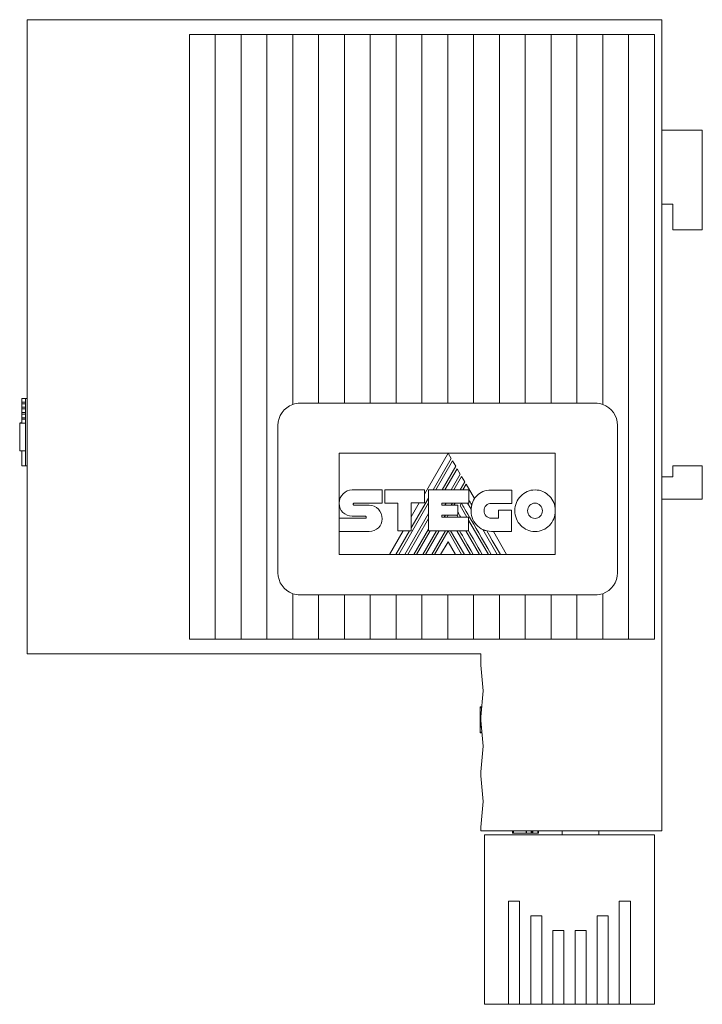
# Model space of a CAD drawing. Header units: millimetres. Extents: x 18 to 184, y 87 to 212.
# Tile 2 of 4: x 18 to 65, y 146 to 212. Entities that reach past the tile are written whole.
import ezdxf

# ---------------------------------------------------------------- set-up
doc = ezdxf.new("R2010")
doc.units = ezdxf.units.MM
doc.linetypes.add('PHANTOM', pattern=[12.7, 6.35, -1.27, 1.27, -1.27, 1.27, -1.27])
doc.layers.add('___VS___', color=7, linetype='Continuous', lineweight=15)

msp = doc.modelspace()

# ---------------------------------------------------------------- linework, layer by layer
at = {"color": 7, "linetype": 'Continuous', "lineweight": 15}
for p, q in [((18.976, 169.309), (18.976, 212.309)), ((18.976, 212.309), (28.976, 212.309)), ((61.976, 212.309), (28.976, 212.309)), ((61.976, 157.309), (61.976, 212.309)), ((33.476, 211.309), (29.976, 211.309)), ((29.976, 170.309), (29.976, 211.309)), ((31.726, 170.309), (31.726, 211.309)), ((36.976, 211.309), (33.476, 211.309)), ((33.476, 170.309), (33.476, 211.309)), ((35.226, 170.309), (35.226, 211.309)), ((40.476, 211.309), (36.976, 211.309)), ((36.976, 186.223), (36.976, 211.309)), ((38.726, 186.309), (38.726, 211.309)), ((43.976, 211.309), (40.476, 211.309)), ((40.476, 186.309), (40.476, 211.309)), ((42.226, 186.309), (42.226, 211.309)), ((47.476, 211.309), (43.976, 211.309)), ((43.976, 186.309), (43.976, 211.309)), ((45.726, 186.309), (45.726, 211.309)), ((50.976, 211.309), (47.476, 211.309)), ((47.476, 186.309), (47.476, 211.309)), ((49.226, 186.309), (49.226, 211.309)), ((54.476, 211.309), (50.976, 211.309)), ((50.976, 186.309), (50.976, 211.309)), ((52.726, 186.309), (52.726, 211.309)), ((57.976, 211.309), (54.476, 211.309)), ((54.476, 186.309), (54.476, 211.309)), ((56.226, 186.309), (56.226, 211.309)), ((61.476, 211.309), (57.976, 211.309)), ((57.976, 186.223), (57.976, 211.309)), ((59.726, 170.309), (59.726, 211.309)), ((61.476, 170.309), (61.476, 211.309)), ((61.976, 204.809), (64.726, 204.809)), ((64.726, 204.809), (64.726, 198.059)), ((62.726, 199.809), (61.976, 199.809)), ((62.726, 198.059), (62.726, 199.809)), ((64.726, 198.059), (62.726, 198.059)), ((18.61, 186.624), (18.876, 186.624)), ((18.61, 186.381), (18.61, 186.624)), ((18.61, 186.381), (18.876, 186.381)), ((18.61, 186.27), (18.61, 186.381)), ((18.61, 186.27), (18.876, 186.27)), ((18.61, 186.03), (18.61, 186.27)), ((18.976, 186.624), (18.876, 186.624)), ((18.876, 186.624), (18.876, 184.027)), ((38.726, 186.309), (37.476, 186.309)), ((40.476, 186.309), (38.726, 186.309)), ((42.226, 186.309), (40.476, 186.309)), ((43.976, 186.309), (42.226, 186.309)), ((45.726, 186.309), (43.976, 186.309)), ((47.476, 186.309), (45.726, 186.309)), ((49.226, 186.309), (47.476, 186.309)), ((50.976, 186.309), (49.226, 186.309)), ((52.726, 186.309), (50.976, 186.309)), ((54.476, 186.309), (52.726, 186.309)), ((56.226, 186.309), (54.476, 186.309)), ((57.476, 186.309), (56.226, 186.309)), ((18.61, 186.03), (18.876, 186.03)), ((18.61, 185.922), (18.61, 186.03)), ((18.61, 185.922), (18.876, 185.922)), ((18.61, 185.68), (18.61, 185.922)), ((18.61, 185.68), (18.876, 185.68)), ((18.61, 185.572), (18.61, 185.68)), ((18.61, 185.572), (18.876, 185.572)), ((18.61, 185.326), (18.61, 185.572)), ((18.477, 184.972), (18.61, 184.972)), ((18.477, 184.969), (18.61, 184.969)), ((18.477, 184.967), (18.876, 184.967)), ((18.61, 185.326), (18.876, 185.326)), ((18.61, 185.221), (18.61, 185.326)), ((18.61, 184.967), (18.61, 185.221)), ((18.61, 185.221), (18.876, 185.221)), ((35.976, 184.809), (35.976, 174.809)), ((58.976, 174.809), (58.976, 184.809)), ((18.876, 184.027), (18.876, 182.058)), ((18.477, 183.09), (18.876, 183.09)), ((18.61, 182.058), (18.61, 183.09)), ((40.128, 182.924), (47.502, 182.924)), ((40.128, 179.535), (40.128, 182.924)), ((47.502, 182.924), (45.899, 180.15)), ((47.716, 182.558), (47.502, 182.924)), ((47.502, 182.924), (54.767, 182.924)), ((54.767, 182.924), (54.767, 179.019)), ((46.486, 180.428), (47.716, 182.558)), ((47.811, 182.392), (46.677, 180.428)), ((48.02, 182.031), (47.811, 182.392)), ((18.61, 182.058), (18.876, 182.058)), ((18.976, 182.058), (18.876, 182.058)), ((47.094, 180.428), (48.02, 182.031)), ((48.113, 181.868), (47.283, 180.428)), ((48.324, 181.504), (48.113, 181.868)), ((62.726, 181.309), (62.726, 182.059)), ((62.726, 182.059), (64.726, 182.059)), ((64.726, 182.059), (64.726, 179.809)), ((47.702, 180.428), (48.324, 181.504)), ((48.418, 181.343), (47.89, 180.428)), ((48.316, 180.428), (48.631, 180.972)), ((48.631, 180.972), (48.418, 181.343)), ((61.976, 181.309), (62.726, 181.309)), ((41.01, 180.439), (43.025, 180.439)), ((43.025, 180.439), (43.025, 179.54)), ((43.225, 179.54), (43.225, 180.435)), ((43.225, 180.435), (45.899, 180.435)), ((45.899, 180.435), (45.899, 179.548)), ((46.17, 177.659), (46.17, 180.428)), ((46.17, 180.428), (48.902, 180.428)), ((48.722, 180.814), (48.499, 180.428)), ((49.282, 179.842), (48.722, 180.814)), ((48.902, 180.428), (48.902, 179.532)), ((50.427, 180.42), (51.829, 180.42)), ((51.829, 180.42), (51.829, 179.521)), ((45.008, 177.867), (46.17, 179.88)), ((64.726, 179.809), (61.976, 179.809)), ((40.128, 179.535), (40.128, 179.534)), ((40.128, 178.509), (40.128, 179.503)), ((41.127, 179.54), (43.025, 179.54)), ((41.131, 179.401), (42.154, 179.401)), ((44.094, 179.54), (43.225, 179.54)), ((44.094, 177.659), (44.094, 179.54)), ((44.154, 176.058), (46.17, 179.551)), ((45.899, 179.548), (45.008, 179.548)), ((45.008, 177.659), (45.008, 179.548)), ((45.551, 179.548), (45.008, 178.607)), ((47.077, 179.532), (48.902, 179.532)), ((47.077, 179.532), (47.077, 179.386)), ((47.077, 179.386), (48.164, 179.386)), ((47.288, 179.386), (47.373, 179.532)), ((47.712, 179.386), (47.797, 179.532)), ((47.897, 179.386), (47.982, 179.532)), ((48.164, 179.386), (48.164, 178.709)), ((48.315, 179.373), (48.407, 179.532)), ((48.315, 179.373), (48.778, 178.573)), ((48.828, 179.532), (49.066, 179.121)), ((51.829, 179.521), (50.427, 179.521)), ((50.911, 178.513), (50.911, 179.047)), ((50.911, 179.047), (51.798, 179.047)), ((51.798, 179.047), (51.798, 177.618)), ((54.767, 179.019), (54.767, 176.058)), ((40.128, 177.621), (40.128, 178.509)), ((40.128, 178.509), (41.898, 178.509)), ((41.898, 178.66), (41.013, 178.66)), ((44.571, 176.058), (46.17, 178.828)), ((44.763, 176.058), (46.17, 178.499)), ((47.077, 178.709), (48.164, 178.709)), ((47.077, 178.709), (47.077, 178.573)), ((47.077, 178.573), (48.887, 178.573)), ((47.241, 178.573), (47.32, 178.709)), ((47.428, 178.573), (47.506, 178.709)), ((48.089, 178.709), (48.167, 178.573)), ((48.887, 177.659), (48.887, 178.573)), ((48.887, 178.385), (50.232, 176.058)), ((50.427, 178.513), (50.911, 178.513)), ((42.154, 177.621), (40.128, 177.621)), ((40.128, 176.058), (40.128, 177.621)), ((44.46, 177.659), (43.535, 176.058)), ((43.964, 176.058), (44.888, 177.659)), ((44.094, 177.659), (45.008, 177.659)), ((45.177, 176.058), (46.17, 177.777)), ((45.366, 176.058), (46.291, 177.659)), ((45.784, 176.058), (46.711, 177.659)), ((45.975, 176.058), (46.9, 177.659)), ((46.17, 177.659), (48.887, 177.659)), ((46.393, 176.058), (47.321, 177.659)), ((46.582, 176.058), (47.498, 177.647)), ((48.414, 176.058), (47.498, 177.647)), ((48.604, 176.058), (47.676, 177.659)), ((48.091, 177.659), (49.018, 176.058)), ((48.696, 177.659), (49.623, 176.058)), ((49.864, 177.742), (50.837, 176.058)), ((51.798, 177.618), (50.435, 177.618)), ((51.469, 176.058), (50.568, 177.618)), ((47.498, 176.921), (46.996, 176.058)), ((47.498, 176.921), (47.997, 176.058)), ((43.535, 176.058), (40.128, 176.058)), ((43.535, 176.058), (43.964, 176.058)), ((44.154, 176.058), (43.964, 176.058)), ((44.154, 176.058), (44.571, 176.058)), ((44.763, 176.058), (44.571, 176.058)), ((44.763, 176.058), (45.177, 176.058)), ((45.366, 176.058), (45.177, 176.058)), ((45.366, 176.058), (45.784, 176.058)), ((45.975, 176.058), (45.784, 176.058)), ((45.975, 176.058), (46.393, 176.058)), ((46.582, 176.058), (46.393, 176.058)), ((46.582, 176.058), (46.996, 176.058)), ((47.997, 176.058), (46.996, 176.058)), ((47.997, 176.058), (48.414, 176.058)), ((48.604, 176.058), (48.414, 176.058)), ((48.604, 176.058), (49.018, 176.058)), ((49.209, 176.058), (49.018, 176.058)), ((49.209, 176.058), (49.623, 176.058)), ((49.815, 176.058), (49.623, 176.058)), ((49.815, 176.058), (50.232, 176.058)), ((50.424, 176.058), (50.232, 176.058)), ((50.424, 176.058), (50.837, 176.058)), ((51.044, 176.058), (50.837, 176.058)), ((51.044, 176.058), (51.469, 176.058)), ((54.767, 176.058), (51.469, 176.058)), ((36.976, 170.309), (36.976, 173.395)), ((37.476, 173.309), (38.726, 173.309)), ((38.726, 170.309), (38.726, 173.309)), ((38.726, 173.309), (40.476, 173.309)), ((40.476, 170.309), (40.476, 173.309)), ((40.476, 173.309), (42.226, 173.309)), ((42.226, 170.309), (42.226, 173.309)), ((42.226, 173.309), (43.976, 173.309)), ((43.976, 170.309), (43.976, 173.309)), ((43.976, 173.309), (45.726, 173.309)), ((45.726, 170.309), (45.726, 173.309)), ((45.726, 173.309), (47.476, 173.309)), ((47.476, 170.309), (47.476, 173.309)), ((47.476, 173.309), (49.226, 173.309)), ((49.226, 170.309), (49.226, 173.309)), ((49.226, 173.309), (50.976, 173.309)), ((50.976, 170.309), (50.976, 173.309)), ((50.976, 173.309), (52.726, 173.309)), ((52.726, 170.309), (52.726, 173.309)), ((52.726, 173.309), (54.476, 173.309)), ((54.476, 170.309), (54.476, 173.309)), ((54.476, 173.309), (56.226, 173.309)), ((56.226, 170.309), (56.226, 173.309)), ((56.226, 173.309), (57.476, 173.309)), ((57.976, 170.309), (57.976, 173.395)), ((29.976, 170.309), (33.476, 170.309)), ((33.476, 170.309), (36.976, 170.309)), ((36.976, 170.309), (40.476, 170.309)), ((40.476, 170.309), (43.976, 170.309)), ((43.976, 170.309), (47.476, 170.309)), ((47.476, 170.309), (50.976, 170.309)), ((50.976, 170.309), (54.476, 170.309)), ((54.476, 170.309), (57.976, 170.309)), ((57.976, 170.309), (61.476, 170.309)), ((28.976, 169.309), (18.976, 169.309)), ((28.976, 169.309), (49.726, 169.309)), ((49.726, 169.309), (49.726, 168.559)), ((49.876, 166.809), (49.726, 168.559)), ((49.726, 165.059), (49.876, 166.809)), ((49.782, 165.723), (49.676, 165.723)), ((49.78, 165.696), (49.676, 165.696)), ((49.777, 165.659), (49.676, 165.659)), ((49.676, 165.659), (49.676, 164.821)), ((49.726, 165.059), (49.726, 164.809)), ((49.726, 164.816), (49.676, 164.816)), ((49.727, 164.79), (49.676, 164.79)), ((49.676, 164.79), (49.676, 164.778)), ((49.728, 164.778), (49.676, 164.778)), ((49.676, 164.778), (49.676, 164.476)), ((49.754, 164.476), (49.676, 164.476)), ((49.758, 164.432), (49.676, 164.432)), ((49.764, 164.362), (49.676, 164.362)), ((49.764, 164.356), (49.676, 164.356)), ((49.676, 164.356), (49.676, 164.017)), ((49.876, 163.059), (49.726, 164.809)), ((49.793, 164.017), (49.676, 164.017)), ((49.797, 163.973), (49.676, 163.973)), ((49.726, 161.309), (49.876, 163.059)), ((49.726, 161.309), (49.726, 161.059)), ((49.876, 159.309), (49.726, 161.059)), ((49.726, 157.559), (49.876, 159.309)), ((49.726, 157.559), (49.726, 157.309)), ((49.726, 157.309), (61.976, 157.309)), ((49.976, 145.559), (49.976, 157.059)), ((61.476, 157.059), (49.976, 157.059)), ((51.876, 157.159), (51.876, 157.309)), ((51.902, 157.159), (51.902, 157.309)), ((51.939, 157.159), (51.939, 157.309)), ((51.939, 157.159), (52.777, 157.159)), ((52.782, 157.159), (52.782, 157.309)), ((52.808, 157.159), (52.808, 157.309)), ((52.808, 157.159), (52.82, 157.159)), ((52.82, 157.159), (52.82, 157.309)), ((52.82, 157.159), (53.122, 157.159)), ((53.122, 157.159), (53.122, 157.309)), ((53.167, 157.159), (53.167, 157.309)), ((53.236, 157.159), (53.236, 157.309)), ((53.242, 157.159), (53.242, 157.309)), ((53.242, 157.159), (53.581, 157.159)), ((53.581, 157.159), (53.581, 157.309)), ((53.626, 157.159), (53.626, 157.309)), ((55.226, 157.059), (55.226, 157.309)), ((57.726, 157.059), (57.726, 157.309)), ((61.476, 145.559), (61.476, 157.059)), ((51.601, 152.559), (52.351, 152.559)), ((51.601, 145.559), (51.601, 152.559)), ((52.351, 152.559), (52.351, 145.559)), ((59.851, 152.559), (59.101, 152.559)), ((59.101, 152.559), (59.101, 145.559)), ((59.851, 145.559), (59.851, 152.559)), ((53.101, 151.559), (53.851, 151.559)), ((53.101, 145.559), (53.101, 151.559)), ((53.851, 151.559), (53.851, 145.559)), ((58.351, 151.559), (57.601, 151.559)), ((57.601, 151.559), (57.601, 145.559)), ((58.351, 145.559), (58.351, 151.559)), ((54.601, 150.559), (55.351, 150.559)), ((54.601, 145.559), (54.601, 150.559)), ((55.351, 150.559), (55.351, 145.559)), ((56.851, 150.559), (56.101, 150.559)), ((56.101, 150.559), (56.101, 145.559)), ((56.851, 145.559), (56.851, 150.559)), ((51.601, 145.559), (49.976, 145.559)), ((52.351, 145.559), (51.601, 145.559)), ((53.101, 145.559), (52.351, 145.559)), ((53.851, 145.559), (53.101, 145.559)), ((54.601, 145.559), (53.851, 145.559)), ((55.351, 145.559), (54.601, 145.559)), ((56.101, 145.559), (55.351, 145.559)), ((56.101, 145.559), (56.851, 145.559)), ((57.601, 145.559), (56.851, 145.559)), ((57.601, 145.559), (58.351, 145.559)), ((59.101, 145.559), (58.351, 145.559)), ((59.101, 145.559), (59.851, 145.559)), ((61.476, 145.559), (59.851, 145.559))]:
    msp.add_line(p, q, dxfattribs=at)
at = {"color": 7, "linetype": 'Continuous', "lineweight": 15, "flags": 128}
msp.add_lwpolyline([(51.044, 176.058), (50.762, 176.545), (50.497, 177.001), (50.302, 177.337), (50.119, 177.653)], dxfattribs=at)
at = {"color": 7, "linetype": 'Continuous', "lineweight": 15}
for centre, radius, start, end in [((37.476, 184.809), 1.5, 90, 109.47122), ((57.476, 184.809), 1.5, 70.52878, 90), ((37.476, 184.809), 1.5, 109.47122, 180), ((57.476, 184.809), 1.5, 360, 70.52878), ((50.592, 179.056), 1.528, 149.03807, 166.83863), ((50.435, 178.993), 1.375, 174.64014, 270), ((37.476, 174.809), 1.5, 180, 250.52878), ((57.476, 174.809), 1.5, 289.47122, 0), ((37.476, 174.809), 1.5, 250.52878, 270), ((57.476, 174.809), 1.5, 270, 289.47122)]:
    msp.add_arc(centre, radius, start, end, dxfattribs=at)
for points in [[(18.477, 184.967), (18.477, 184.967), (18.477, 184.861), (18.477, 184.691)], [(18.477, 184.691), (18.477, 184.521), (18.477, 184.286), (18.477, 184.027)], [(18.477, 184.027), (18.477, 183.768), (18.477, 183.534), (18.477, 183.365)], [(18.477, 183.365), (18.477, 183.195), (18.477, 183.09), (18.477, 183.09)], [(40.387, 180.173), (40.547, 180.337), (40.767, 180.439), (41.01, 180.439)], [(49.439, 180.041), (49.668, 180.276), (49.998, 180.42), (50.427, 180.42)], [(52.422, 180.017), (52.67, 180.273), (53.013, 180.432), (53.392, 180.432)], [(53.392, 180.432), (53.771, 180.432), (54.115, 180.273), (54.364, 180.017)], [(40.128, 179.535), (40.128, 179.783), (40.227, 180.009), (40.387, 180.173)], [(49.105, 179.403), (49.025, 179.542), (48.957, 179.659), (48.902, 179.755)], [(49.282, 179.842), (49.328, 179.914), (49.38, 179.981), (49.439, 180.041)], [(52.02, 179.019), (52.02, 179.409), (52.174, 179.762), (52.422, 180.017)], [(54.364, 180.017), (54.613, 179.761), (54.767, 179.408), (54.767, 179.019)], [(40.362, 178.909), (40.214, 179.055), (40.125, 179.263), (40.128, 179.534)], [(41.013, 178.66), (40.757, 178.666), (40.525, 178.749), (40.362, 178.909)], [(41.092, 179.521), (41.08, 179.506), (41.073, 179.484), (41.073, 179.463)], [(41.073, 179.463), (41.073, 179.446), (41.079, 179.43), (41.091, 179.418)], [(41.091, 179.418), (41.101, 179.408), (41.115, 179.401), (41.131, 179.401)], [(41.127, 179.54), (41.114, 179.54), (41.102, 179.532), (41.092, 179.521)], [(42.154, 179.401), (42.397, 179.401), (42.617, 179.296), (42.777, 179.128)], [(42.777, 179.128), (42.937, 178.96), (43.036, 178.728), (43.036, 178.477)], [(48.362, 178.573), (48.276, 178.723), (48.21, 178.838), (48.164, 178.918)], [(50.424, 176.058), (49.141, 178.268), (48.471, 179.426), (48.413, 179.532)], [(49.066, 179.121), (49.071, 179.218), (49.084, 179.313), (49.105, 179.403)], [(50.083, 179.375), (49.995, 179.284), (49.94, 179.158), (49.94, 179.019)], [(49.94, 179.019), (49.94, 178.878), (49.994, 178.752), (50.083, 178.66)], [(50.427, 179.521), (50.293, 179.521), (50.171, 179.465), (50.083, 179.375)], [(52.421, 178.023), (52.174, 178.278), (52.02, 178.629), (52.02, 179.019)], [(53.04, 179.386), (52.949, 179.292), (52.893, 179.162), (52.893, 179.019)], [(52.893, 179.019), (52.893, 178.876), (52.949, 178.746), (53.04, 178.652)], [(53.392, 179.536), (53.254, 179.536), (53.13, 179.479), (53.04, 179.386)], [(53.746, 179.385), (53.655, 179.478), (53.53, 179.536), (53.392, 179.536)], [(53.894, 179.019), (53.894, 179.162), (53.837, 179.291), (53.746, 179.385)], [(53.746, 178.653), (53.837, 178.747), (53.894, 178.876), (53.894, 179.019)], [(54.767, 179.019), (54.767, 178.63), (54.613, 178.278), (54.365, 178.023)], [(41.938, 178.638), (41.928, 178.651), (41.913, 178.66), (41.898, 178.66)], [(41.898, 178.509), (41.915, 178.509), (41.93, 178.516), (41.941, 178.528)], [(41.96, 178.579), (41.96, 178.6), (41.952, 178.622), (41.938, 178.638)], [(41.941, 178.528), (41.953, 178.541), (41.96, 178.559), (41.96, 178.579)], [(43.036, 178.477), (43.036, 178.233), (42.94, 178.021), (42.783, 177.869)], [(50.083, 178.66), (50.171, 178.569), (50.292, 178.513), (50.427, 178.513)], [(53.04, 178.652), (53.13, 178.559), (53.254, 178.502), (53.392, 178.502)], [(53.392, 178.502), (53.53, 178.502), (53.655, 178.56), (53.746, 178.653)], [(42.783, 177.869), (42.622, 177.714), (42.4, 177.621), (42.154, 177.621)], [(49.209, 176.058), (48.819, 176.731), (48.51, 177.264), (48.282, 177.659)], [(49.815, 176.058), (49.446, 176.694), (49.137, 177.229), (48.887, 177.663)], [(50.119, 177.653), (50.03, 177.674), (49.945, 177.704), (49.864, 177.742)], [(53.392, 177.61), (53.013, 177.61), (52.669, 177.768), (52.421, 178.023)], [(54.365, 178.023), (54.115, 177.768), (53.771, 177.61), (53.392, 177.61)]]:
    msp.add_open_spline(points, degree=3, dxfattribs=at)
for points, knots in [([(49.676, 165.723), (49.676, 165.722), (49.676, 165.722), (49.676, 165.717), (49.676, 165.708), (49.676, 165.7), (49.676, 165.696)], [0, 0, 0, 0, 0.286263, 0.539702, 0.766611, 1, 1, 1, 1]), ([(49.676, 165.696), (49.676, 165.691), (49.676, 165.679), (49.676, 165.667), (49.676, 165.659)], [0, 0, 0, 0, 0.389498, 1, 1, 1, 1]), ([(49.676, 164.816), (49.676, 164.816), (49.676, 164.815), (49.676, 164.81), (49.676, 164.802), (49.676, 164.794), (49.676, 164.79)], [0, 0, 0, 0, 0.30248, 0.563439, 0.789972, 1, 1, 1, 1]), ([(49.676, 164.476), (49.676, 164.474), (49.676, 164.47), (49.676, 164.46), (49.676, 164.447), (49.676, 164.437), (49.676, 164.432)], [0, 0, 0, 0, 0.281046, 0.522768, 0.754204, 1, 1, 1, 1]), ([(49.676, 164.432), (49.676, 164.423), (49.676, 164.409), (49.676, 164.388), (49.676, 164.372), (49.676, 164.365), (49.676, 164.362)], [0, 0, 0, 0, 0.308492, 0.570736, 0.792469, 1, 1, 1, 1]), ([(49.676, 164.017), (49.676, 164.012), (49.676, 164.001), (49.676, 163.988), (49.676, 163.978), (49.676, 163.975), (49.676, 163.973)], [0, 0, 0, 0, 0.239994, 0.465834, 0.718526, 1, 1, 1, 1]), ([(51.876, 157.159), (51.876, 157.159), (51.876, 157.159), (51.881, 157.159), (51.89, 157.159), (51.898, 157.159), (51.902, 157.159)], [0, 0, 0, 0, 0.286263, 0.539702, 0.766611, 1, 1, 1, 1]), ([(51.902, 157.159), (51.907, 157.159), (51.919, 157.159), (51.931, 157.159), (51.939, 157.159)], [0, 0, 0, 0, 0.389498, 1, 1, 1, 1]), ([(52.782, 157.159), (52.783, 157.159), (52.783, 157.159), (52.788, 157.159), (52.796, 157.159), (52.804, 157.159), (52.808, 157.159)], [0, 0, 0, 0, 0.30248, 0.563439, 0.789972, 1, 1, 1, 1]), ([(53.122, 157.159), (53.124, 157.159), (53.128, 157.159), (53.138, 157.159), (53.151, 157.159), (53.161, 157.159), (53.167, 157.159)], [0, 0, 0, 0, 0.281046, 0.522768, 0.754204, 1, 1, 1, 1]), ([(53.167, 157.159), (53.175, 157.159), (53.19, 157.159), (53.21, 157.159), (53.226, 157.159), (53.233, 157.159), (53.236, 157.159)], [0, 0, 0, 0, 0.3084922, 0.5707361, 0.7924693, 1, 1, 1, 1]), ([(53.581, 157.159), (53.586, 157.159), (53.597, 157.159), (53.61, 157.159), (53.62, 157.159), (53.624, 157.159), (53.626, 157.159)], [0, 0, 0, 0, 0.239994, 0.465834, 0.718526, 1, 1, 1, 1])]:
    msp.add_open_spline(points, degree=3, knots=knots, dxfattribs=at)
at = {"layer": '___VS___', "linetype": 'PHANTOM'}
for p, q in [((40.128, 178.509), (40.128, 177.621)), ((43.535, 176.058), (43.964, 176.058)), ((44.154, 176.058), (44.571, 176.058)), ((44.763, 176.058), (45.177, 176.058)), ((45.366, 176.058), (45.784, 176.058)), ((45.975, 176.058), (46.393, 176.058)), ((46.582, 176.058), (46.996, 176.058)), ((47.997, 176.058), (48.414, 176.058)), ((48.604, 176.058), (49.018, 176.058)), ((49.209, 176.058), (49.623, 176.058)), ((49.815, 176.058), (50.232, 176.058)), ((50.424, 176.058), (50.837, 176.058)), ((51.044, 176.058), (51.469, 176.058))]:
    msp.add_line(p, q, dxfattribs=at)

doc.saveas('drawing.dxf')
